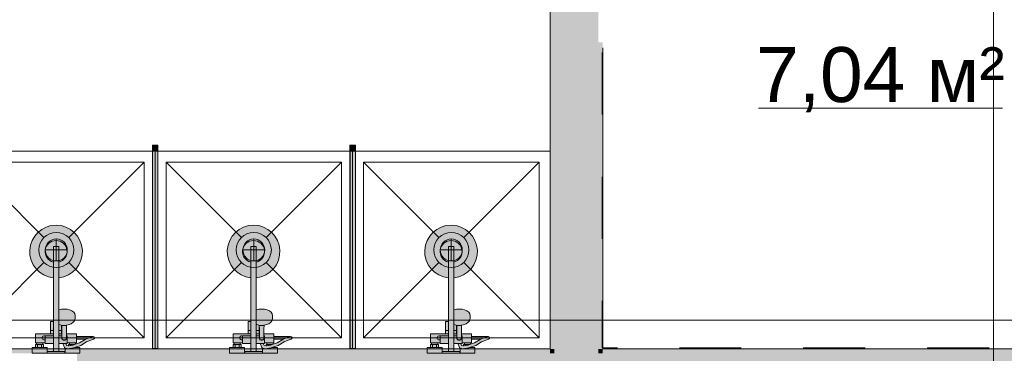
# Model space of a CAD drawing. Header units: millimetres. Extents: x -14761 to 157739, y -22400 to 107990.
# Tile 69 of 256: x 67563 to 72050, y 36300 to 37817. Entities that reach past the tile are written whole.
import ezdxf

# ---------------------------------------------------------------- set-up
doc = ezdxf.new("R2010")
doc.units = ezdxf.units.MM
doc.header["$MEASUREMENT"] = 0
doc.linetypes.add('Штриховая', pattern=[564.444447, 282.222223, -282.222223])
for name, color, linetype in [('Интерьер - Оборудование', 7, 'Continuous'), ('Интерьер - Сантехника', 7, 'Continuous'), ('Конструктив - Колонны', 7, 'Continuous'), ('Конструктив - Стены Блок 200 нов', 7, 'Continuous'), ('Элемент Модели - Зона', 7, 'Continuous'), ('Элемент Модели - Оси', 7, 'Continuous')]:
    doc.layers.add(name, color=color, linetype=linetype)
doc.styles.add('СГЕНЕРИР_СТИЛЬ_1', font='txt')

msp = doc.modelspace()

# ---------------------------------------------------------------- hatches: boundary and pattern name
at = {"layer": 'Интерьер - Оборудование', "linetype": 'Continuous', "lineweight": 0, "true_color": 0x00007f}
for points in [[(68192.9, 37247), (68167.9, 37247), (68167.9, 37222), (68192.9, 37222)], [(69092.9, 37247), (69067.9, 37247), (69067.9, 37222), (69092.9, 37222)]]:
    msp.add_hatch(color=176, dxfattribs=at).paths.add_polyline_path(points)
at = {"layer": 'Интерьер - Оборудование', "linetype": 'Continuous', "lineweight": 0, "true_color": 0xffffff}
for points in [[(68167.9, 37222), (68167.9, 36322), (68168.4, 36322), (68168.4, 37222)], [(68192.9, 37222), (68192.4, 37222), (68192.4, 36322), (68192.9, 36322)], [(69067.9, 37222), (69067.9, 36322), (69068.4, 36322), (69068.4, 37222)], [(69092.9, 37222), (69092.4, 37222), (69092.4, 36322), (69092.9, 36322)]]:
    msp.add_hatch(color=7, dxfattribs=at).paths.add_polyline_path(points)
at = {"layer": 'Интерьер - Оборудование', "linetype": 'Continuous', "lineweight": 0, "true_color": 0x000000}
for points in [[(68192.4, 36322), (68192.4, 37222), (68168.4, 37222), (68168.4, 36322)], [(69092.4, 36322), (69092.4, 37222), (69068.4, 37222), (69068.4, 36322)]]:
    msp.add_hatch(color=18, dxfattribs=at).paths.add_polyline_path(points)
at = {"layer": 'Интерьер - Оборудование', "linetype": 'Continuous', "lineweight": 0, "true_color": 0xe5e5e5}
h = msp.add_hatch(color=254, dxfattribs=at)
h.paths.add_polyline_path([(67716.6, 36643.6), (67716.6, 36445), (67715.5, 36445), (67711.5, 36445), (67708.2, 36445), (67705.8, 36445), (67704.2, 36445), (67703.6, 36445), (67703.6, 36388), (67635.6, 36388), (67635.6, 36348), (67639.6, 36348), (67639.6, 36340), (67635.6, 36340), (67635.6, 36326), (67619.6, 36326), (67619.6, 36300), (67687.6, 36300), (67687.6, 36326), (67671.6, 36326), (67671.6, 36340), (67667.6, 36340), (67667.6, 36348), (67678.6, 36348), (67678.6, 36344), (67716.6, 36344), (67716.6, 36308), (67688.6, 36308), (67688.6, 36300), (67768.6, 36300), (67768.6, 36308), (67740.6, 36308), (67740.6, 36344), (67759, 36344), (67766.4, 36326.2), (67767.1, 36325.1), (67767.9, 36324.2), (67769, 36323.5), (67769.6, 36323.2), (67769.6, 36300), (67837.6, 36300), (67837.6, 36326), (67821.6, 36326), (67821.6, 36329.3), (67840.9, 36336.1), (67867.6, 36351.3), (67886.8, 36359.6), (67899.6, 36363.8, 0.853753), (67897.6, 36376.5), (67821.6, 36376.5), (67821.6, 36388), (67775.8, 36388), (67776.1, 36409.1), (67776.6, 36427.3), (67783.2, 36428.8), (67788.4, 36430.2), (67797.8, 36434.4), (67805.1, 36439.8), (67807.2, 36441.6), (67812, 36448.3), (67813.4, 36451), (67815.1, 36458.4), (67815.6, 36461.6), (67815.6, 36472.2), (67813.9, 36479.6), (67808.9, 36486.5), (67801, 36492.5), (67790.6, 36497), (67778.5, 36499.9), (67765.6, 36500.9), (67752.7, 36499.9), (67740.6, 36497), (67740.6, 36643.6, 19.949874)])
h.paths.add_polyline_path([(67778.6, 36344), (67778.6, 36348), (67789.6, 36348), (67789.6, 36340), (67785.6, 36340), (67785.6, 36333.6), (67785.4, 36333.6), (67776.8, 36335), (67773, 36344)], flags=0)
h.paths.add_polyline_path([(67817.6, 36348), (67821.6, 36348), (67821.6, 36363.5), (67863, 36363.5), (67861.6, 36362.9), (67835.5, 36348), (67817.6, 36341.6)], flags=0)
h = msp.add_hatch(color=254, dxfattribs=at)
h.paths.add_polyline_path([(68616.6, 36643.6), (68616.6, 36445), (68615.5, 36445), (68611.5, 36445), (68608.2, 36445), (68605.8, 36445), (68604.2, 36445), (68603.6, 36445), (68603.6, 36388), (68535.6, 36388), (68535.6, 36348), (68539.6, 36348), (68539.6, 36340), (68535.6, 36340), (68535.6, 36326), (68519.6, 36326), (68519.6, 36300), (68587.6, 36300), (68587.6, 36326), (68571.6, 36326), (68571.6, 36340), (68567.6, 36340), (68567.6, 36348), (68578.6, 36348), (68578.6, 36344), (68616.6, 36344), (68616.6, 36308), (68588.6, 36308), (68588.6, 36300), (68668.6, 36300), (68668.6, 36308), (68640.6, 36308), (68640.6, 36344), (68659, 36344), (68666.4, 36326.2), (68667.1, 36325.1), (68667.9, 36324.2), (68669, 36323.5), (68669.6, 36323.2), (68669.6, 36300), (68737.6, 36300), (68737.6, 36326), (68721.6, 36326), (68721.6, 36329.3), (68740.9, 36336.1), (68767.6, 36351.3), (68786.8, 36359.6), (68799.6, 36363.8, 0.853753), (68797.6, 36376.5), (68721.6, 36376.5), (68721.6, 36388), (68675.8, 36388), (68676.1, 36409.1), (68676.6, 36427.3), (68683.2, 36428.8), (68688.4, 36430.2), (68697.8, 36434.4), (68705.1, 36439.8), (68707.2, 36441.6), (68712, 36448.3), (68713.4, 36451), (68715.1, 36458.4), (68715.6, 36461.6), (68715.6, 36472.2), (68713.9, 36479.6), (68708.9, 36486.5), (68701, 36492.5), (68690.6, 36497), (68678.5, 36499.9), (68665.6, 36500.9), (68652.7, 36499.9), (68640.6, 36497), (68640.6, 36643.6, 19.949874)])
h.paths.add_polyline_path([(68678.6, 36344), (68678.6, 36348), (68689.6, 36348), (68689.6, 36340), (68685.6, 36340), (68685.6, 36333.6), (68685.4, 36333.6), (68676.8, 36335), (68673, 36344)], flags=0)
h.paths.add_polyline_path([(68717.6, 36348), (68721.6, 36348), (68721.6, 36363.5), (68763, 36363.5), (68761.6, 36362.9), (68735.5, 36348), (68717.6, 36341.6)], flags=0)
h = msp.add_hatch(color=254, dxfattribs=at)
h.paths.add_polyline_path([(69516.6, 36643.6), (69516.6, 36445), (69515.5, 36445), (69511.5, 36445), (69508.2, 36445), (69505.8, 36445), (69504.2, 36445), (69503.6, 36445), (69503.6, 36388), (69435.6, 36388), (69435.6, 36348), (69439.6, 36348), (69439.6, 36340), (69435.6, 36340), (69435.6, 36326), (69419.6, 36326), (69419.6, 36300), (69487.6, 36300), (69487.6, 36326), (69471.6, 36326), (69471.6, 36340), (69467.6, 36340), (69467.6, 36348), (69478.6, 36348), (69478.6, 36344), (69516.6, 36344), (69516.6, 36308), (69488.6, 36308), (69488.6, 36300), (69568.6, 36300), (69568.6, 36308), (69540.6, 36308), (69540.6, 36344), (69559, 36344), (69566.4, 36326.2), (69567.1, 36325.1), (69567.9, 36324.2), (69569, 36323.5), (69569.6, 36323.2), (69569.6, 36300), (69637.6, 36300), (69637.6, 36326), (69621.6, 36326), (69621.6, 36329.3), (69640.9, 36336.1), (69667.6, 36351.3), (69686.8, 36359.6), (69699.6, 36363.8, 0.853753), (69697.6, 36376.5), (69621.6, 36376.5), (69621.6, 36388), (69575.8, 36388), (69576.1, 36409.1), (69576.6, 36427.3), (69583.2, 36428.8), (69588.4, 36430.2), (69597.8, 36434.4), (69605.1, 36439.8), (69607.2, 36441.6), (69612, 36448.3), (69613.4, 36451), (69615.1, 36458.4), (69615.6, 36461.6), (69615.6, 36472.2), (69613.9, 36479.6), (69608.9, 36486.5), (69601, 36492.5), (69590.6, 36497), (69578.5, 36499.9), (69565.6, 36500.9), (69552.7, 36499.9), (69540.6, 36497), (69540.6, 36643.6, 19.949874)])
h.paths.add_polyline_path([(69578.6, 36344), (69578.6, 36348), (69589.6, 36348), (69589.6, 36340), (69585.6, 36340), (69585.6, 36333.6), (69585.4, 36333.6), (69576.8, 36335), (69573, 36344)], flags=0)
h.paths.add_polyline_path([(69617.6, 36348), (69621.6, 36348), (69621.6, 36363.5), (69663, 36363.5), (69661.6, 36362.9), (69635.5, 36348), (69617.6, 36341.6)], flags=0)
at = {"layer": 'Конструктив - Колонны', "linetype": 'Continuous', "lineweight": 0, "true_color": 0x000000}
msp.add_hatch(color=18, dxfattribs=at).paths.add_polyline_path([(71700.1, 36300), (71700.1, 36100), (72300.1, 36100), (72300.1, 36300)])
at = {"layer": 'Конструктив - Стены Блок 200 нов', "linetype": 'Continuous', "lineweight": 0, "true_color": 0x000000}
for points in [[(69979.7, 36320), (69999.7, 36320), (69999.7, 39800), (69979.7, 39800)], [(69999.7, 39600), (69999.7, 36320), (70199.7, 36320), (70199.7, 39600)], [(70199.7, 37715), (70199.7, 36320), (70219.7, 36320), (70219.7, 37715)], [(51920.2, 36300), (69979.7, 36300), (69979.7, 36320), (51920.2, 36320)], [(67824.7, 36100), (68024.7, 36100), (68024.7, 36300), (67824.7, 36300)], [(68024.7, 36100), (69999.7, 36100), (69999.7, 36300), (68024.7, 36300)], [(69979.7, 36300), (69999.7, 36300), (69999.7, 36320), (69979.7, 36320)], [(69999.7, 36300), (70199.7, 36300), (70199.7, 36320), (69999.7, 36320)], [(69999.7, 36100), (70199.7, 36100), (70199.7, 36300), (69999.7, 36300)], [(70199.7, 36300), (70219.7, 36300), (70219.7, 36320), (70199.7, 36320)], [(70199.7, 36300), (70199.7, 36100), (71700.1, 36100), (71700.1, 36300)], [(70219.7, 36300), (72379.7, 36300), (72379.7, 36320), (70219.7, 36320)]]:
    msp.add_hatch(color=18, dxfattribs=at).paths.add_polyline_path(points)

# ---------------------------------------------------------------- linework, layer by layer
at = {"layer": 'Интерьер - Оборудование', "color": 7, "linetype": 'Continuous', "lineweight": 15}
for p, q in [((68167.9, 37222), (68167.9, 36322)), ((68168.4, 37222), (68167.9, 37222)), ((68192.4, 37222), (68192.9, 37222)), ((68192.9, 37222), (68192.9, 36322)), ((69067.9, 37222), (69067.9, 36322)), ((69068.4, 37222), (69067.9, 37222)), ((69092.4, 37222), (69092.9, 37222)), ((69092.9, 37222), (69092.9, 36322)), ((67716.6, 36643.6), (67716.6, 36785)), ((67716.6, 36785), (67740.6, 36785)), ((67740.6, 36643.6), (67740.6, 36785)), ((68616.6, 36643.6), (68616.6, 36785)), ((68616.6, 36785), (68640.6, 36785)), ((68640.6, 36643.6), (68640.6, 36785)), ((69516.6, 36643.6), (69516.6, 36785)), ((69516.6, 36785), (69540.6, 36785)), ((69540.6, 36643.6), (69540.6, 36785)), ((67740.6, 36497), (67740.6, 36344)), ((68640.6, 36497), (68640.6, 36344)), ((69540.6, 36497), (69540.6, 36344)), ((67716.6, 36344), (67716.6, 36445)), ((67740.7, 36442.4), (67740.6, 36442.3)), ((68616.6, 36344), (68616.6, 36445)), ((68640.7, 36442.4), (68640.6, 36442.3)), ((69516.6, 36344), (69516.6, 36445)), ((69540.7, 36442.4), (69540.6, 36442.3)), ((67703.6, 36403), (67716.6, 36403)), ((67742.8, 36430.2), (67740.6, 36431.2)), ((67740.6, 36428.3), (67740.7, 36428.3)), ((67753.6, 36403), (67740.6, 36403)), ((67748, 36428.8), (67742.8, 36430.2)), ((67756.5, 36426.8), (67748, 36428.8)), ((67753.6, 36388), (67753.6, 36427.5)), ((67754.6, 36427.3), (67755.1, 36409.1)), ((67755.1, 36409.1), (67755.6, 36366.8)), ((67765.6, 36426.1), (67756.5, 36426.8)), ((67774.7, 36426.8), (67765.6, 36426.1)), ((67776.6, 36427.3), (67774.7, 36426.8)), ((68603.6, 36403), (68616.6, 36403)), ((68642.8, 36430.2), (68640.6, 36431.2)), ((68640.6, 36428.3), (68640.7, 36428.3)), ((68653.6, 36403), (68640.6, 36403)), ((68648, 36428.8), (68642.8, 36430.2)), ((68656.5, 36426.8), (68648, 36428.8)), ((68653.6, 36388), (68653.6, 36427.5)), ((68654.6, 36427.3), (68655.1, 36409.1)), ((68655.1, 36409.1), (68655.6, 36366.8)), ((68665.6, 36426.1), (68656.5, 36426.8)), ((68674.7, 36426.8), (68665.6, 36426.1)), ((68676.6, 36427.3), (68674.7, 36426.8)), ((69503.6, 36403), (69516.6, 36403)), ((69542.8, 36430.2), (69540.6, 36431.2)), ((69540.6, 36428.3), (69540.7, 36428.3)), ((69553.6, 36403), (69540.6, 36403)), ((69548, 36428.8), (69542.8, 36430.2)), ((69556.5, 36426.8), (69548, 36428.8)), ((69553.6, 36388), (69553.6, 36427.5)), ((69554.6, 36427.3), (69555.1, 36409.1)), ((69555.1, 36409.1), (69555.6, 36366.8)), ((69565.6, 36426.1), (69556.5, 36426.8)), ((69574.7, 36426.8), (69565.6, 36426.1)), ((69576.6, 36427.3), (69574.7, 36426.8)), ((67639.6, 36348), (67667.6, 36348)), ((67678.6, 36348), (67678.6, 36380)), ((67678.6, 36380), (67716.6, 36380)), ((67703.6, 36388), (67716.6, 36388)), ((67755.3, 36388), (67740.6, 36388)), ((67755.4, 36380), (67740.6, 36380)), ((67755.6, 36366.8), (67755.8, 36365.2)), ((67755.8, 36365.2), (67756.5, 36363.7)), ((67756.5, 36363.7), (67757.6, 36362.3)), ((67757.6, 36362.3), (67759.1, 36361.3)), ((67759.1, 36361.3), (67760.6, 36360.8)), ((67773, 36344), (67759.2, 36344)), ((67760.6, 36360.8), (67760.6, 36360.8)), ((67763, 36359.6), (67760.6, 36360.8)), ((67760.6, 36360.8), (67760.8, 36360.7)), ((67760.8, 36360.7), (67762.6, 36360.5)), ((67762.6, 36360.5), (67768.6, 36360.5)), ((67765.6, 36359.2), (67763, 36359.6)), ((67768.2, 36359.6), (67765.6, 36359.2)), ((67770.6, 36360.8), (67768.2, 36359.6)), ((67768.6, 36360.5), (67770.4, 36360.7)), ((67770.4, 36360.7), (67770.6, 36360.8)), ((67770.6, 36360.8), (67772.1, 36361.3)), ((67770.6, 36360.8), (67770.6, 36360.8)), ((67772.1, 36361.3), (67773.5, 36362.3)), ((67773.5, 36362.3), (67774.7, 36363.7)), ((67774.7, 36363.7), (67775.4, 36365.2)), ((67775.4, 36365.2), (67775.6, 36366.8)), ((67775.8, 36388), (67775.6, 36366.8)), ((67778.6, 36380), (67775.8, 36380)), ((67778.6, 36380), (67778.6, 36348)), ((67778.6, 36358.5), (67778.6, 36355.1)), ((67778.6, 36355.1), (67778.6, 36352)), ((67778.6, 36352), (67778.6, 36349.3)), ((67817.6, 36348), (67789.6, 36348)), ((67821.6, 36363.5), (67821.6, 36376.5)), ((67882, 36371.8), (67863, 36363.5)), ((67895.6, 36376.2), (67882, 36371.8)), ((67895.6, 36376.2), (67897.6, 36376.5)), ((68539.6, 36348), (68567.6, 36348)), ((68578.6, 36348), (68578.6, 36380)), ((68578.6, 36380), (68616.6, 36380)), ((68603.6, 36388), (68616.6, 36388)), ((68655.3, 36388), (68640.6, 36388)), ((68655.4, 36380), (68640.6, 36380)), ((68655.6, 36366.8), (68655.8, 36365.2)), ((68655.8, 36365.2), (68656.5, 36363.7)), ((68656.5, 36363.7), (68657.6, 36362.3)), ((68657.6, 36362.3), (68659.1, 36361.3)), ((68659.1, 36361.3), (68660.6, 36360.8)), ((68673, 36344), (68659.2, 36344)), ((68660.6, 36360.8), (68660.6, 36360.8)), ((68663, 36359.6), (68660.6, 36360.8)), ((68660.6, 36360.8), (68660.8, 36360.7)), ((68660.8, 36360.7), (68662.6, 36360.5)), ((68662.6, 36360.5), (68668.6, 36360.5)), ((68665.6, 36359.2), (68663, 36359.6)), ((68668.2, 36359.6), (68665.6, 36359.2)), ((68670.6, 36360.8), (68668.2, 36359.6)), ((68668.6, 36360.5), (68670.4, 36360.7)), ((68670.4, 36360.7), (68670.6, 36360.8)), ((68670.6, 36360.8), (68672.1, 36361.3)), ((68670.6, 36360.8), (68670.6, 36360.8)), ((68672.1, 36361.3), (68673.5, 36362.3)), ((68673.5, 36362.3), (68674.7, 36363.7)), ((68674.7, 36363.7), (68675.4, 36365.2)), ((68675.4, 36365.2), (68675.6, 36366.8)), ((68675.8, 36388), (68675.6, 36366.8)), ((68678.6, 36380), (68675.8, 36380)), ((68678.6, 36380), (68678.6, 36348)), ((68678.6, 36358.5), (68678.6, 36355.1)), ((68678.6, 36355.1), (68678.6, 36352)), ((68678.6, 36352), (68678.6, 36349.3)), ((68717.6, 36348), (68689.6, 36348)), ((68721.6, 36363.5), (68721.6, 36376.5)), ((68782, 36371.8), (68763, 36363.5)), ((68795.6, 36376.2), (68782, 36371.8)), ((68795.6, 36376.2), (68797.6, 36376.5)), ((69439.6, 36348), (69467.6, 36348)), ((69478.6, 36348), (69478.6, 36380)), ((69478.6, 36380), (69516.6, 36380)), ((69503.6, 36388), (69516.6, 36388)), ((69555.3, 36388), (69540.6, 36388)), ((69555.4, 36380), (69540.6, 36380)), ((69555.6, 36366.8), (69555.8, 36365.2)), ((69555.8, 36365.2), (69556.5, 36363.7)), ((69556.5, 36363.7), (69557.6, 36362.3)), ((69557.6, 36362.3), (69559.1, 36361.3)), ((69559.1, 36361.3), (69560.6, 36360.8)), ((69573, 36344), (69559.2, 36344)), ((69560.6, 36360.8), (69560.6, 36360.8)), ((69563, 36359.6), (69560.6, 36360.8)), ((69560.6, 36360.8), (69560.8, 36360.7)), ((69560.8, 36360.7), (69562.6, 36360.5)), ((69562.6, 36360.5), (69568.6, 36360.5)), ((69565.6, 36359.2), (69563, 36359.6)), ((69568.2, 36359.6), (69565.6, 36359.2)), ((69570.6, 36360.8), (69568.2, 36359.6)), ((69568.6, 36360.5), (69570.4, 36360.7)), ((69570.4, 36360.7), (69570.6, 36360.8)), ((69570.6, 36360.8), (69572.1, 36361.3)), ((69570.6, 36360.8), (69570.6, 36360.8)), ((69572.1, 36361.3), (69573.5, 36362.3)), ((69573.5, 36362.3), (69574.7, 36363.7)), ((69574.7, 36363.7), (69575.4, 36365.2)), ((69575.4, 36365.2), (69575.6, 36366.8)), ((69575.8, 36388), (69575.6, 36366.8)), ((69578.6, 36380), (69575.8, 36380)), ((69578.6, 36380), (69578.6, 36348)), ((69578.6, 36358.5), (69578.6, 36355.1)), ((69578.6, 36355.1), (69578.6, 36352)), ((69578.6, 36352), (69578.6, 36349.3)), ((69617.6, 36348), (69589.6, 36348)), ((69621.6, 36363.5), (69621.6, 36376.5)), ((69682, 36371.8), (69663, 36363.5)), ((69695.6, 36376.2), (69682, 36371.8)), ((69695.6, 36376.2), (69697.6, 36376.5)), ((67635.6, 36326), (67671.6, 36326)), ((67639.6, 36340), (67667.6, 36340)), ((67644.6, 36326), (67644.6, 36340)), ((67662.6, 36326), (67662.6, 36340)), ((67716.6, 36308), (67740.6, 36308)), ((67770.1, 36323), (67769.6, 36323.2)), ((67771.4, 36322.7), (67770.1, 36323)), ((67784.5, 36320.6), (67771.4, 36322.7)), ((67785.8, 36320.5), (67784.5, 36320.6)), ((67787, 36333.9), (67785.4, 36333.6)), ((67790.3, 36321.4), (67785.8, 36320.5)), ((67806.1, 36337.6), (67787, 36333.9)), ((67789.6, 36340), (67794.6, 36340)), ((67809.6, 36325), (67790.3, 36321.4)), ((67794.6, 36340), (67812.6, 36340)), ((67794.6, 36335.3), (67794.6, 36340)), ((67817.6, 36341.6), (67806.1, 36337.6)), ((67821.6, 36329.3), (67809.6, 36325)), ((67810.7, 36325.5), (67810.7, 36325.5)), ((67812.3, 36326), (67821.6, 36326)), ((67812.6, 36340), (67813, 36340)), ((67812.6, 36339.9), (67812.6, 36340)), ((68167.9, 36322), (68168.4, 36322)), ((68192.9, 36322), (68192.4, 36322)), ((68535.6, 36326), (68571.6, 36326)), ((68539.6, 36340), (68567.6, 36340)), ((68544.6, 36326), (68544.6, 36340)), ((68562.6, 36326), (68562.6, 36340)), ((68616.6, 36308), (68640.6, 36308)), ((68670.1, 36323), (68669.6, 36323.2)), ((68671.4, 36322.7), (68670.1, 36323)), ((68684.5, 36320.6), (68671.4, 36322.7)), ((68685.8, 36320.5), (68684.5, 36320.6)), ((68687, 36333.9), (68685.4, 36333.6)), ((68690.3, 36321.4), (68685.8, 36320.5)), ((68706.1, 36337.6), (68687, 36333.9)), ((68689.6, 36340), (68694.6, 36340)), ((68709.6, 36325), (68690.3, 36321.4)), ((68694.6, 36340), (68712.6, 36340)), ((68694.6, 36335.3), (68694.6, 36340)), ((68717.6, 36341.6), (68706.1, 36337.6)), ((68721.6, 36329.3), (68709.6, 36325)), ((68710.7, 36325.5), (68710.7, 36325.5)), ((68712.3, 36326), (68721.6, 36326)), ((68712.6, 36340), (68713, 36340)), ((68712.6, 36339.9), (68712.6, 36340)), ((69067.9, 36322), (69068.4, 36322)), ((69092.9, 36322), (69092.4, 36322)), ((69435.6, 36326), (69471.6, 36326)), ((69439.6, 36340), (69467.6, 36340)), ((69444.6, 36326), (69444.6, 36340)), ((69462.6, 36326), (69462.6, 36340)), ((69516.6, 36308), (69540.6, 36308)), ((69570.1, 36323), (69569.6, 36323.2)), ((69571.4, 36322.7), (69570.1, 36323)), ((69584.5, 36320.6), (69571.4, 36322.7)), ((69585.8, 36320.5), (69584.5, 36320.6)), ((69587, 36333.9), (69585.4, 36333.6)), ((69590.3, 36321.4), (69585.8, 36320.5)), ((69606.1, 36337.6), (69587, 36333.9)), ((69589.6, 36340), (69594.6, 36340)), ((69609.6, 36325), (69590.3, 36321.4)), ((69594.6, 36340), (69612.6, 36340)), ((69594.6, 36335.3), (69594.6, 36340)), ((69617.6, 36341.6), (69606.1, 36337.6)), ((69621.6, 36329.3), (69609.6, 36325)), ((69610.7, 36325.5), (69610.7, 36325.5)), ((69612.3, 36326), (69621.6, 36326)), ((69612.6, 36340), (69613, 36340)), ((69612.6, 36339.9), (69612.6, 36340))]:
    msp.add_line(p, q, dxfattribs=at)
at = {"layer": 'Интерьер - Оборудование', "color": 7, "linetype": 'Continuous', "lineweight": 15, "flags": 128}
for points in [[(68192.9, 37247), (68192.9, 37222), (68167.9, 37222), (68167.9, 37247)], [(69092.9, 37247), (69092.9, 37222), (69067.9, 37222), (69067.9, 37247)], [(68192.4, 36322), (68168.4, 36322), (68168.4, 37222), (68192.4, 37222)], [(69092.4, 36322), (69068.4, 36322), (69068.4, 37222), (69092.4, 37222)], [(67778.6, 36344), (67773, 36344), (67776.8, 36335), (67785.4, 36333.6), (67785.6, 36333.6), (67785.6, 36340), (67789.6, 36340), (67789.6, 36348), (67778.6, 36348)], [(67817.6, 36348), (67817.6, 36341.6), (67835.5, 36348), (67861.6, 36362.9), (67863, 36363.5), (67821.6, 36363.5), (67821.6, 36348)], [(68678.6, 36344), (68673, 36344), (68676.8, 36335), (68685.4, 36333.6), (68685.6, 36333.6), (68685.6, 36340), (68689.6, 36340), (68689.6, 36348), (68678.6, 36348)], [(68717.6, 36348), (68717.6, 36341.6), (68735.5, 36348), (68761.6, 36362.9), (68763, 36363.5), (68721.6, 36363.5), (68721.6, 36348)], [(69578.6, 36344), (69573, 36344), (69576.8, 36335), (69585.4, 36333.6), (69585.6, 36333.6), (69585.6, 36340), (69589.6, 36340), (69589.6, 36348), (69578.6, 36348)], [(69617.6, 36348), (69617.6, 36341.6), (69635.5, 36348), (69661.6, 36362.9), (69663, 36363.5), (69621.6, 36363.5), (69621.6, 36348)]]:
    msp.add_lwpolyline(points, close=True, dxfattribs=at)
for points in [[(67716.6, 36643.6, -19.949874), (67740.6, 36643.6), (67740.6, 36497), (67752.7, 36499.9), (67765.6, 36500.9), (67778.5, 36499.9), (67790.6, 36497), (67801, 36492.5), (67808.9, 36486.5), (67813.9, 36479.6), (67815.6, 36472.2), (67815.6, 36461.6), (67815.1, 36458.4), (67813.4, 36451), (67812, 36448.3), (67807.2, 36441.6), (67805.1, 36439.8), (67797.8, 36434.4), (67788.4, 36430.2), (67783.2, 36428.8), (67776.6, 36427.3), (67776.1, 36409.1), (67775.8, 36388), (67821.6, 36388), (67821.6, 36376.5), (67897.6, 36376.5, -0.853753), (67899.6, 36363.8), (67886.8, 36359.6), (67867.6, 36351.3), (67840.9, 36336.1), (67821.6, 36329.3), (67821.6, 36326), (67837.6, 36326), (67837.6, 36300), (67769.6, 36300), (67769.6, 36323.2), (67769, 36323.5), (67767.9, 36324.2), (67767.1, 36325.1), (67766.4, 36326.2), (67759, 36344), (67740.6, 36344), (67740.6, 36308), (67768.6, 36308), (67768.6, 36300), (67688.6, 36300), (67688.6, 36308), (67716.6, 36308), (67716.6, 36344), (67678.6, 36344), (67678.6, 36348), (67667.6, 36348), (67667.6, 36340), (67671.6, 36340), (67671.6, 36326), (67687.6, 36326), (67687.6, 36300), (67619.6, 36300), (67619.6, 36326), (67635.6, 36326), (67635.6, 36340), (67639.6, 36340), (67639.6, 36348), (67635.6, 36348), (67635.6, 36388), (67703.6, 36388), (67703.6, 36445), (67704.2, 36445), (67705.8, 36445), (67708.2, 36445), (67711.5, 36445), (67715.5, 36445), (67716.6, 36445)], [(68616.6, 36643.6, -19.949874), (68640.6, 36643.6), (68640.6, 36497), (68652.7, 36499.9), (68665.6, 36500.9), (68678.5, 36499.9), (68690.6, 36497), (68701, 36492.5), (68708.9, 36486.5), (68713.9, 36479.6), (68715.6, 36472.2), (68715.6, 36461.6), (68715.1, 36458.4), (68713.4, 36451), (68712, 36448.3), (68707.2, 36441.6), (68705.1, 36439.8), (68697.8, 36434.4), (68688.4, 36430.2), (68683.2, 36428.8), (68676.6, 36427.3), (68676.1, 36409.1), (68675.8, 36388), (68721.6, 36388), (68721.6, 36376.5), (68797.6, 36376.5, -0.853753), (68799.6, 36363.8), (68786.8, 36359.6), (68767.6, 36351.3), (68740.9, 36336.1), (68721.6, 36329.3), (68721.6, 36326), (68737.6, 36326), (68737.6, 36300), (68669.6, 36300), (68669.6, 36323.2), (68669, 36323.5), (68667.9, 36324.2), (68667.1, 36325.1), (68666.4, 36326.2), (68659, 36344), (68640.6, 36344), (68640.6, 36308), (68668.6, 36308), (68668.6, 36300), (68588.6, 36300), (68588.6, 36308), (68616.6, 36308), (68616.6, 36344), (68578.6, 36344), (68578.6, 36348), (68567.6, 36348), (68567.6, 36340), (68571.6, 36340), (68571.6, 36326), (68587.6, 36326), (68587.6, 36300), (68519.6, 36300), (68519.6, 36326), (68535.6, 36326), (68535.6, 36340), (68539.6, 36340), (68539.6, 36348), (68535.6, 36348), (68535.6, 36388), (68603.6, 36388), (68603.6, 36445), (68604.2, 36445), (68605.8, 36445), (68608.2, 36445), (68611.5, 36445), (68615.5, 36445), (68616.6, 36445)], [(69516.6, 36643.6, -19.949874), (69540.6, 36643.6), (69540.6, 36497), (69552.7, 36499.9), (69565.6, 36500.9), (69578.5, 36499.9), (69590.6, 36497), (69601, 36492.5), (69608.9, 36486.5), (69613.9, 36479.6), (69615.6, 36472.2), (69615.6, 36461.6), (69615.1, 36458.4), (69613.4, 36451), (69612, 36448.3), (69607.2, 36441.6), (69605.1, 36439.8), (69597.8, 36434.4), (69588.4, 36430.2), (69583.2, 36428.8), (69576.6, 36427.3), (69576.1, 36409.1), (69575.8, 36388), (69621.6, 36388), (69621.6, 36376.5), (69697.6, 36376.5, -0.853753), (69699.6, 36363.8), (69686.8, 36359.6), (69667.6, 36351.3), (69640.9, 36336.1), (69621.6, 36329.3), (69621.6, 36326), (69637.6, 36326), (69637.6, 36300), (69569.6, 36300), (69569.6, 36323.2), (69569, 36323.5), (69567.9, 36324.2), (69567.1, 36325.1), (69566.4, 36326.2), (69559, 36344), (69540.6, 36344), (69540.6, 36308), (69568.6, 36308), (69568.6, 36300), (69488.6, 36300), (69488.6, 36308), (69516.6, 36308), (69516.6, 36344), (69478.6, 36344), (69478.6, 36348), (69467.6, 36348), (69467.6, 36340), (69471.6, 36340), (69471.6, 36326), (69487.6, 36326), (69487.6, 36300), (69419.6, 36300), (69419.6, 36326), (69435.6, 36326), (69435.6, 36340), (69439.6, 36340), (69439.6, 36348), (69435.6, 36348), (69435.6, 36388), (69503.6, 36388), (69503.6, 36445), (69504.2, 36445), (69505.8, 36445), (69508.2, 36445), (69511.5, 36445), (69515.5, 36445), (69516.6, 36445)]]:
    msp.add_lwpolyline(points, format="xyb", close=True, dxfattribs=at)
at = {"layer": 'Интерьер - Оборудование', "color": 7, "linetype": 'Continuous', "lineweight": 15}
for centre, radius, start, end in [((67728.6, 36763), 50, 283.8865, 256.1135), ((68628.6, 36763), 50, 283.8865, 256.1135), ((69528.6, 36763), 50, 283.8865, 256.1135), ((67674.1, 36370), 9, 60, 300), ((68574.1, 36370), 9, 60, 300), ((69474.1, 36370), 9, 60, 300)]:
    msp.add_arc(centre, radius, start, end, dxfattribs=at)
at = {"layer": 'Интерьер - Сантехника', "color": 7, "linetype": 'Continuous', "lineweight": 15}
for p, q in [((68129.7, 37170), (67329.7, 37170)), ((67329.7, 37170), (67673.2, 36826.6)), ((68129.7, 37170), (67786.3, 36826.6)), ((68129.7, 36370), (68129.7, 37170)), ((69029.7, 37170), (68229.7, 37170)), ((68229.7, 37170), (68229.7, 36370)), ((68229.7, 37170), (68573.2, 36826.6)), ((69029.7, 37170), (68686.3, 36826.6)), ((69029.7, 36370), (69029.7, 37170)), ((69929.7, 37170), (69129.7, 37170)), ((69129.7, 37170), (69129.7, 36370)), ((69129.7, 37170), (69473.2, 36826.6)), ((69929.7, 37170), (69586.3, 36826.6)), ((69929.7, 36370), (69929.7, 37170)), ((67729.7, 36820), (67729.7, 36720)), ((68629.7, 36820), (68629.7, 36720)), ((69529.7, 36820), (69529.7, 36720)), ((67779.7, 36770), (67679.7, 36770)), ((68679.7, 36770), (68579.7, 36770)), ((69579.7, 36770), (69479.7, 36770)), ((67329.7, 36370), (67673.2, 36713.4)), ((68129.7, 36370), (67786.3, 36713.4)), ((68229.7, 36370), (68573.2, 36713.4)), ((69029.7, 36370), (68686.3, 36713.4)), ((69129.7, 36370), (69473.2, 36713.4)), ((69929.7, 36370), (69586.3, 36713.4)), ((67329.7, 36370), (68129.7, 36370)), ((68229.7, 36370), (69029.7, 36370)), ((69129.7, 36370), (69929.7, 36370))]:
    msp.add_line(p, q, dxfattribs=at)
at = {"layer": 'Интерьер - Сантехника', "color": 7, "linetype": 'Continuous', "lineweight": 15, "flags": 128}
for points in [[(68179.7, 37220), (67279.7, 37220), (67279.7, 36320), (68179.7, 36320)], [(69079.7, 37220), (68179.7, 37220), (68179.7, 36320), (69079.7, 36320)], [(69979.7, 37220), (69079.7, 37220), (69079.7, 36320), (69979.7, 36320)]]:
    msp.add_lwpolyline(points, close=True, dxfattribs=at)
at = {"layer": 'Интерьер - Сантехника', "color": 7, "linetype": 'Continuous', "lineweight": 15}
for centre, radius in [((67729.7, 36770), 80), ((68629.7, 36770), 80), ((69529.7, 36770), 80), ((67729.7, 36770), 50), ((68629.7, 36770), 50), ((69529.7, 36770), 50)]:
    msp.add_circle(centre, radius, dxfattribs=at)
at = {"layer": 'Конструктив - Колонны', "color": 7, "linetype": 'Continuous', "lineweight": 15}
msp.add_line((72000.1, 36080), (72000.1, 36380), dxfattribs=at)
at = {"layer": 'Конструктив - Стены Блок 200 нов', "color": 7, "linetype": 'Continuous', "lineweight": 15, "flags": 128}
for points in [[(69979.7, 39800), (69979.7, 36320)], [(70219.7, 36320), (70219.7, 37690)], [(69979.7, 36320), (51920.2, 36320)], [(72379.7, 36320), (70219.7, 36320)]]:
    msp.add_lwpolyline(points, dxfattribs=at)
at = {"layer": 'Элемент Модели - Зона', "color": 7, "linetype": 'Continuous', "lineweight": 15}
msp.add_line((70930, 37415.2), (72040.8, 37415.2), dxfattribs=at)
at = {"layer": 'Элемент Модели - Зона', "color": 7, "linetype": 'Штриховая', "lineweight": 15, "flags": 128}
for points in [[(68960.6, 39810), (68960.6, 40710), (69078.2, 40710), (69078.2, 39810), (69979.7, 39810), (69979.7, 39820), (77179.7, 39820), (77179.7, 42400), (62520, 42400), (62520, 39810), (63420, 39810), (63420, 40710), (63540, 40710), (63540, 39810), (64440, 39810), (64440, 39690), (63540, 39690), (63540, 38790), (63420, 38790), (63420, 39690), (62520, 39690), (62520, 36320), (69979.7, 36320), (69979.7, 39690), (69079.7, 39690), (69079.7, 38790), (68959.8, 38790), (68959.8, 39690), (68059.8, 39690), (68059.8, 39810)], [(72377.8, 36325.5), (72377.8, 39585.5), (70217.8, 39585.5), (70217.8, 36325.5)]]:
    msp.add_lwpolyline(points, close=True, dxfattribs=at)
at = {"layer": 'Элемент Модели - Оси', "color": 7, "linetype": 'Continuous', "lineweight": 15}
for p, q in [((72000, 92200), (72000, -1975)), ((-12760.6, 36450), (155650, 36450))]:
    msp.add_line(p, q, dxfattribs=at)

# ---------------------------------------------------------------- texts
at = {"layer": 'Элемент Модели - Зона', "color": 7, "lineweight": 15, "insert": (71485.4, 37544.5), "char_height": 250, "attachment_point": 5, "style": 'СГЕНЕРИР_СТИЛЬ_1'}
msp.add_mtext('\\A1;{\\pqc;\\fArial|b0|i0|c204|p38;7,04 м²}', dxfattribs=at)

doc.saveas('drawing.dxf')
